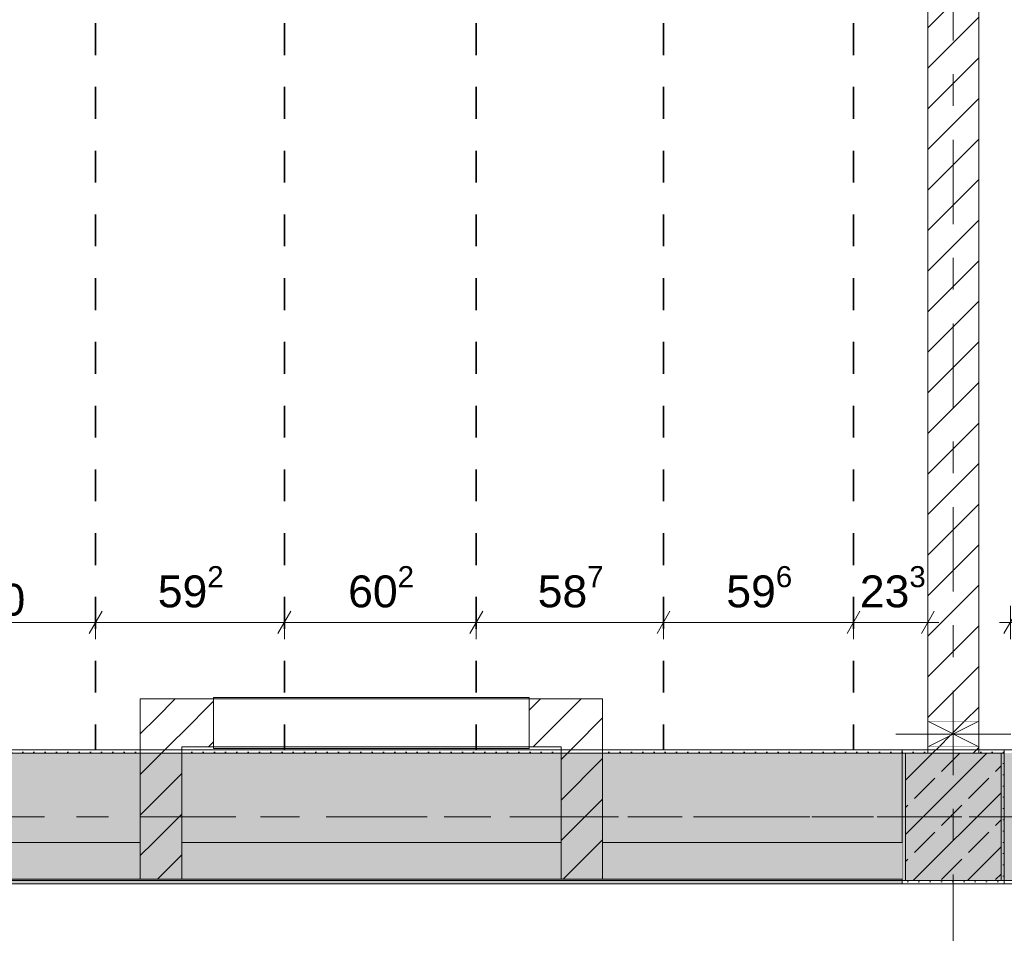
# Model space of a CAD drawing. Header units: metres. Extents: x -3.6 to 84.5, y -11 to 16.8.
# Tile 153 of 228: x 37.2 to 40.3, y 7.9 to 10.8. Entities that reach past the tile are written whole.
import ezdxf

# ---------------------------------------------------------------- set-up
doc = ezdxf.new("R2010")
doc.units = ezdxf.units.M
doc.header["$MEASUREMENT"] = 0
for name, pattern in [('Achse', [0.2, 0.1, -0.05, 0, -0.05]), ('Strichlinie doppelt', [0.546806, 0.264583, -0.105833, 0.070556, -0.105833]), ('Wipeout_Contour', [1, 0, -1])]:
    doc.linetypes.add(name, pattern=pattern)
for name, color, linetype in [('155 - Bemaßung_ Beschriftung.Ausbau - Deckenelemente', 7, 'Continuous'), ('451 - Universal.Achsen Raster', 7, 'Continuous'), ('605 - Struktur.Wand Innen', 7, 'Continuous'), ('607 - Struktur.Stütze', 7, 'Continuous'), ('608 - Struktur.Träger', 7, 'Continuous'), ('Abbruch_302 - Elemente.Schraffur', 7, 'Continuous'), ('Abbruch_605 - Struktur.Wand Innen', 7, 'Continuous'), ('Neubau_605 - Struktur.Wand Innen', 7, 'Continuous')]:
    doc.layers.add(name, color=color, linetype=linetype)
doc.styles.add('ERSTELLTER_STIL_2', font='txt')
doc.linetypes.add('Abbruch 1', pattern='A,0,[1,2022.0244.A_L5A-PL04.09_iA_Deckenelemente 2.OG1.Shx,S=0.001984,R=0,X=0,Y=0],-0.25,0', length=0.25)
doc.dimstyles.new('ERSTELLTER_STIL__1', dxfattribs={"dimtxt": 0.1, "dimasz": 0.0532, "dimexe": 0.18, "dimexo": 0.0625, "dimgap": 0, "dimtad": 1, "dimtih": 1, "dimtoh": 1, "dimzin": 0, "dimdsep": 46, "dimtxsty": 'ERSTELLTER_STIL_2', "dimblk": 'ARROWHEAD_2', "dimblk1": 'ARROWHEAD_2', "dimblk2": 'ARROWHEAD_2', "dimcen": 0.09, "dimse1": 1, "dimse2": 1, "dimclrd": 7, "dimclre": 7, "dimclrt": 7, "dimazin": 0, "dimtfac": 1, "dimtdec": 4, "dimtmove": 0, "dimatfit": 3, "dimfxl": 1, "dimtolj": 1, "dimtzin": 0, "dimarcsym": 0})
doc.dimstyles.new('ERSTELLTER_STIL__2', dxfattribs={"dimtxt": 0.1, "dimasz": 0.0532, "dimexe": 0.18, "dimexo": 0.0625, "dimgap": 0, "dimtad": 1, "dimtih": 1, "dimtoh": 1, "dimzin": 0, "dimdsep": 46, "dimtxsty": 'ERSTELLTER_STIL_2', "dimblk": 'ARROWHEAD_2', "dimblk1": 'ARROWHEAD_2', "dimblk2": 'ARROWHEAD_2', "dimcen": 0.09, "dimse1": 1, "dimse2": 1, "dimclrd": 7, "dimclre": 7, "dimclrt": 7, "dimazin": 0, "dimtfac": 1, "dimtdec": 4, "dimtmove": 2, "dimatfit": 3, "dimfxl": 1, "dimtolj": 1, "dimtzin": 0, "dimarcsym": 0})
pattern_1 = [(45, (0, 0), (-0.08485281, 0.08485281), []), (45, (-0.04243, 0.04243), (-0.08485281, 0.08485281), [0.09, -0.03])]
pattern_2 = [(45, (0, 0), (-0.01767767, 0.01767767), [0, -0.025])]
pattern_3 = [(45, (0, 0), (-0.0636396, 0.0636396), [])]

# ---------------------------------------------------------------- blocks, each defined once
blk = doc.blocks.new('*D152')
at = {"layer": '155 - Bemaßung_ Beschriftung.Ausbau - Deckenelemente', "color": 7, "linetype": 'Continuous', "lineweight": 5}
for p, q in [((40.309, 8.8575), (40.309, 8.9625)), ((40.384, 8.8575), (40.384, 8.9625)), ((40.3292, 8.945), (40.2888, 8.875)), ((40.4042, 8.945), (40.3638, 8.875)), ((40.2748, 8.91), (40.309, 8.91)), ((40.309, 8.91), (40.384, 8.91))]:
    blk.add_line(p, q, dxfattribs=at)
at = {"layer": '155 - Bemaßung_ Beschriftung.Ausbau - Deckenelemente', "color": 7, "lineweight": 5, "insert": (40.3081, 8.9289), "char_height": 0.1, "attachment_point": 7, "style": 'ERSTELLTER_STIL_2'}
blk.add_mtext('\\A1;{\\pql;\\fArial|b0|i0|c0|p38;7\\fArial|b0|i0|c0|p38;\\A1{\\H.66x;\\S5^  ;}}', dxfattribs=at)
blk = doc.blocks.new('ARROWHEAD_2')
at = {"color": 0, "linetype": 'Continuous', "lineweight": 0}
for p, q in [((-0.378, -0.655), (0.378, 0.655)), ((0, 0), (-1, 0))]:
    blk.add_line(p, q, dxfattribs=at)
blk = doc.blocks.new('*D160')
at = {"layer": '155 - Bemaßung_ Beschriftung.Ausbau - Deckenelemente', "color": 7, "linetype": 'Continuous', "lineweight": 5}
for p, q in [((36.84, 8.8575), (36.84, 8.9625)), ((37.44, 8.8575), (37.44, 8.9625)), ((36.8602, 8.945), (36.8198, 8.875)), ((37.4602, 8.945), (37.4198, 8.875)), ((36.84, 8.91), (37.44, 8.91))]:
    blk.add_line(p, q, dxfattribs=at)
at = {"layer": '155 - Bemaßung_ Beschriftung.Ausbau - Deckenelemente', "color": 7, "lineweight": 5, "insert": (37.0641, 8.93), "char_height": 0.1, "attachment_point": 7, "style": 'ERSTELLTER_STIL_2'}
blk.add_mtext('\\A1;{\\pql;\\fArial|b0|i0|c0|p38;60}', dxfattribs=at)
blk = doc.blocks.new('*D161')
at = {"layer": '155 - Bemaßung_ Beschriftung.Ausbau - Deckenelemente', "color": 7, "linetype": 'Continuous', "lineweight": 5}
for p, q in [((37.44, 8.8575), (37.44, 8.9625)), ((38.032, 8.8575), (38.032, 8.9625)), ((37.4602, 8.945), (37.4198, 8.875)), ((38.0522, 8.945), (38.0118, 8.875)), ((37.44, 8.91), (38.032, 8.91))]:
    blk.add_line(p, q, dxfattribs=at)
at = {"layer": '155 - Bemaßung_ Beschriftung.Ausbau - Deckenelemente', "color": 7, "lineweight": 5, "insert": (37.6351, 8.9283), "char_height": 0.1, "attachment_point": 7, "style": 'ERSTELLTER_STIL_2'}
blk.add_mtext('\\A1;{\\pql;\\fArial|b0|i0|c0|p38;59\\fArial|b0|i0|c0|p38;\\A1{\\H.66x;\\S2^  ;}}', dxfattribs=at)
blk = doc.blocks.new('*D162')
at = {"layer": '155 - Bemaßung_ Beschriftung.Ausbau - Deckenelemente', "color": 7, "linetype": 'Continuous', "lineweight": 5}
for p, q in [((38.032, 8.8575), (38.032, 8.9625)), ((38.634, 8.8575), (38.634, 8.9625)), ((38.0522, 8.945), (38.0118, 8.875)), ((38.6542, 8.945), (38.6138, 8.875)), ((38.032, 8.91), (38.634, 8.91))]:
    blk.add_line(p, q, dxfattribs=at)
at = {"layer": '155 - Bemaßung_ Beschriftung.Ausbau - Deckenelemente', "color": 7, "lineweight": 5, "insert": (38.2321, 8.9283), "char_height": 0.1, "attachment_point": 7, "style": 'ERSTELLTER_STIL_2'}
blk.add_mtext('\\A1;{\\pql;\\fArial|b0|i0|c0|p38;60\\fArial|b0|i0|c0|p38;\\A1{\\H.66x;\\S2^  ;}}', dxfattribs=at)
blk = doc.blocks.new('*D163')
at = {"layer": '155 - Bemaßung_ Beschriftung.Ausbau - Deckenelemente', "color": 7, "linetype": 'Continuous', "lineweight": 5}
for p, q in [((38.634, 8.8575), (38.634, 8.9625)), ((39.221, 8.8575), (39.221, 8.9625)), ((38.6542, 8.945), (38.6138, 8.875)), ((39.2412, 8.945), (39.2008, 8.875)), ((38.634, 8.91), (39.221, 8.91))]:
    blk.add_line(p, q, dxfattribs=at)
at = {"layer": '155 - Bemaßung_ Beschriftung.Ausbau - Deckenelemente', "color": 7, "lineweight": 5, "insert": (38.8266, 8.9283), "char_height": 0.1, "attachment_point": 7, "style": 'ERSTELLTER_STIL_2'}
blk.add_mtext('\\A1;{\\pql;\\fArial|b0|i0|c0|p38;58\\fArial|b0|i0|c0|p38;\\A1{\\H.66x;\\S7^  ;}}', dxfattribs=at)
blk = doc.blocks.new('*D164')
at = {"layer": '155 - Bemaßung_ Beschriftung.Ausbau - Deckenelemente', "color": 7, "linetype": 'Continuous', "lineweight": 5}
for p, q in [((39.221, 8.8575), (39.221, 8.9625)), ((39.817, 8.8575), (39.817, 8.9625)), ((39.2412, 8.945), (39.2008, 8.875)), ((39.8372, 8.945), (39.7968, 8.875)), ((39.221, 8.91), (39.817, 8.91))]:
    blk.add_line(p, q, dxfattribs=at)
at = {"layer": '155 - Bemaßung_ Beschriftung.Ausbau - Deckenelemente', "color": 7, "lineweight": 5, "insert": (39.4181, 8.9283), "char_height": 0.1, "attachment_point": 7, "style": 'ERSTELLTER_STIL_2'}
blk.add_mtext('\\A1;{\\pql;\\fArial|b0|i0|c0|p38;59\\fArial|b0|i0|c0|p38;\\A1{\\H.66x;\\S6^  ;}}', dxfattribs=at)
blk = doc.blocks.new('*D165')
at = {"layer": '155 - Bemaßung_ Beschriftung.Ausbau - Deckenelemente', "color": 7, "linetype": 'Continuous', "lineweight": 5}
for p, q in [((39.817, 8.8575), (39.817, 8.9625)), ((40.05, 8.8575), (40.05, 8.9625)), ((39.8372, 8.945), (39.7968, 8.875)), ((40.0298, 8.875), (40.0702, 8.945)), ((39.817, 8.91), (40.05, 8.91)), ((40.05, 8.91), (40.0842, 8.91))]:
    blk.add_line(p, q, dxfattribs=at)
at = {"layer": '155 - Bemaßung_ Beschriftung.Ausbau - Deckenelemente', "color": 7, "lineweight": 5, "insert": (39.8369, 8.9283), "char_height": 0.1, "attachment_point": 7, "style": 'ERSTELLTER_STIL_2'}
blk.add_mtext('\\A1;{\\pql;\\fArial|b0|i0|c0|p38;23\\fArial|b0|i0|c0|p38;\\A1{\\H.66x;\\S3^  ;}}', dxfattribs=at)

msp = doc.modelspace()

# ---------------------------------------------------------------- hatches: boundary and pattern name
at = {"layer": '607 - Struktur.Stütze', "linetype": 'Continuous', "lineweight": 0, "true_color": 0x000000}
h = msp.add_hatch(dxfattribs=at)
h.set_pattern_fill('Gips_0001', color=18, style=0, pattern_type=2)
h.set_pattern_definition(pattern_2)
h.paths.add_polyline_path([(39.97, 8.51), (39.97, 8.09), (40.29, 8.09), (40.29, 8.51), (40.21, 8.51), (40.21, 8.5), (40.28, 8.5), (40.28, 8.1), (39.98, 8.1), (39.98, 8.5), (40.05, 8.5), (40.05, 8.51)])
h = msp.add_hatch(dxfattribs=at)
h.set_pattern_fill('Beton__Stahlbeton_0001', color=18, style=0, pattern_type=2)
h.set_pattern_definition(pattern_1)
h.paths.add_polyline_path([(39.98, 8.1), (40.28, 8.1), (40.28, 8.5), (39.98, 8.5)])
at = {"layer": '608 - Struktur.Träger', "linetype": 'Continuous', "lineweight": 0, "true_color": 0x000000}
h = msp.add_hatch(dxfattribs=at)
h.set_pattern_fill('Gips_0001', color=18, style=0, pattern_type=2)
h.set_pattern_definition(pattern_2)
h.paths.add_polyline_path([(36.61, 8.51), (36.61, 8.5), (37.58, 8.5), (37.58, 8.51)])
h = msp.add_hatch(dxfattribs=at)
h.set_pattern_fill('Gips_0001', color=18, style=0, pattern_type=2)
h.set_pattern_definition(pattern_2)
h.paths.add_polyline_path([(39.03, 8.5), (39.97, 8.5), (39.97, 8.51), (39.03, 8.51)])
at = {"layer": 'Abbruch_605 - Struktur.Wand Innen', "linetype": 'Continuous', "lineweight": 0, "true_color": 0x000000}
h = msp.add_hatch(dxfattribs=at)
h.set_pattern_fill('MW_Ziegel_0001', color=18, style=0, pattern_type=2)
h.set_pattern_definition(pattern_3)
h.paths.add_polyline_path([(37.58, 8.5201), (37.71, 8.5201), (37.58, 8.6701)])
h = msp.add_hatch(dxfattribs=at)
h.set_pattern_fill('MW_Ziegel_0001', color=18, style=0, pattern_type=2)
h.set_pattern_definition(pattern_3)
h.paths.add_polyline_path([(37.71, 8.6701), (37.58, 8.6701), (37.71, 8.5201)])
h = msp.add_hatch(dxfattribs=at)
h.set_pattern_fill('MW_Ziegel_0001', color=18, style=0, pattern_type=2)
h.set_pattern_definition(pattern_3)
h.paths.add_polyline_path([(38.9, 8.52), (39.03, 8.52), (39.03, 8.67)])
h = msp.add_hatch(dxfattribs=at)
h.set_pattern_fill('MW_Ziegel_0001', color=18, style=0, pattern_type=2)
h.set_pattern_definition(pattern_3)
h.paths.add_polyline_path([(38.9, 8.52), (39.03, 8.67), (38.9, 8.67)])
h = msp.add_hatch(dxfattribs=at)
h.set_pattern_fill('MW_Ziegel_0001', color=18, style=0, pattern_type=2)
h.set_pattern_definition(pattern_3)
h.paths.add_polyline_path([(40.21, 8.6), (40.05, 8.6), (40.13, 8.56)])
h = msp.add_hatch(dxfattribs=at)
h.set_pattern_fill('MW_Ziegel_0001', color=18, style=0, pattern_type=2)
h.set_pattern_definition(pattern_3)
h.paths.add_polyline_path([(40.05, 8.52), (40.21, 8.52), (40.13, 8.56)])
h = msp.add_hatch(dxfattribs=at)
h.set_pattern_fill('MW_Ziegel_0001', color=18, style=0, pattern_type=2)
h.set_pattern_definition(pattern_3)
h.paths.add_polyline_path([(37.58, 8.5201), (37.58, 8.22), (37.71, 8.22), (37.71, 8.5201)])
h = msp.add_hatch(dxfattribs=at)
h.set_pattern_fill('MW_Ziegel_0001', color=18, style=0, pattern_type=2)
h.set_pattern_definition(pattern_3)
h.paths.add_polyline_path([(38.9, 8.52), (38.9, 8.22), (39.03, 8.22), (39.03, 8.52)])
h = msp.add_hatch(dxfattribs=at)
h.set_pattern_fill('MW_Ziegel_0001', color=18, style=0, pattern_type=2)
h.set_pattern_definition(pattern_3)
h.paths.add_polyline_path([(37.71, 8.22), (37.58, 8.22), (37.58, 8.105), (37.71, 8.105)])
h = msp.add_hatch(dxfattribs=at)
h.set_pattern_fill('MW_Ziegel_0001', color=18, style=0, pattern_type=2)
h.set_pattern_definition(pattern_3)
h.paths.add_polyline_path([(39.03, 8.22), (38.9, 8.22), (38.9, 8.105), (39.03, 8.105)])

# ---------------------------------------------------------------- linework, layer by layer
at = {"layer": '155 - Bemaßung_ Beschriftung.Ausbau - Deckenelemente', "color": 7, "linetype": 'Achse', "lineweight": 35}
for p, q in [((37.44, 12.99), (37.44, 8.51)), ((39.221, 12.99), (39.221, 8.51)), ((39.817, 12.99), (39.817, 8.51))]:
    msp.add_line(p, q, dxfattribs=at)
at = {"layer": '451 - Universal.Achsen Raster', "color": 160, "linetype": 'Strichlinie doppelt', "lineweight": 9, "true_color": 0x3232ff}
msp.add_line((64.935, 8.3), (-3.175, 8.3), dxfattribs=at)
at = {"layer": '605 - Struktur.Wand Innen', "color": 7, "linetype": 'Continuous', "lineweight": 13}
for p, q in [((37.58, 8.105), (37.71, 8.105)), ((38.9, 8.105), (39.03, 8.105))]:
    msp.add_line(p, q, dxfattribs=at)
at = {"layer": '607 - Struktur.Stütze', "color": 7, "linetype": 'Continuous', "lineweight": 5, "flags": 128}
msp.add_lwpolyline([(40.05, 8.51), (39.97, 8.51), (39.97, 8.09), (40.29, 8.09), (40.29, 8.51), (40.21, 8.51)], dxfattribs=at)
at = {"layer": '607 - Struktur.Stütze', "color": 7, "linetype": 'Continuous', "lineweight": 13, "flags": 128}
msp.add_lwpolyline([(39.98, 8.1), (40.28, 8.1), (40.28, 8.5), (39.98, 8.5)], close=True, dxfattribs=at)
at = {"layer": '608 - Struktur.Träger', "color": 7, "linetype": 'Continuous', "lineweight": 5}
for p, q in [((37.58, 8.51), (36.61, 8.51)), ((37.58, 8.51), (37.58, 8.5)), ((37.71, 8.51), (37.71, 8.5)), ((38.9, 8.51), (38.9, 8.5)), ((39.03, 8.51), (39.03, 8.5)), ((39.97, 8.51), (39.03, 8.51)), ((39.97, 8.51), (39.97, 8.5))]:
    msp.add_line(p, q, dxfattribs=at)
at = {"layer": '608 - Struktur.Träger', "color": 7, "linetype": 'Continuous', "lineweight": 13}
for p, q in [((37.58, 8.5), (36.61, 8.5)), ((37.71, 8.5), (37.58, 8.5)), ((39.03, 8.5), (38.9, 8.5)), ((39.97, 8.5), (39.03, 8.5))]:
    msp.add_line(p, q, dxfattribs=at)
at = {"layer": '608 - Struktur.Träger', "color": 7, "linetype": 'Achse', "lineweight": 9}
msp.add_line((0.38, 8.3), (61.88, 8.3), dxfattribs=at)
at = {"layer": 'Abbruch_605 - Struktur.Wand Innen', "color": 7, "linetype": 'Abbruch 1', "lineweight": 18}
for p, q in [((40.21, 8.6), (40.05, 8.6)), ((40.05, 8.52), (40.21, 8.52)), ((37.58, 8.22), (37.58, 8.105)), ((37.71, 8.105), (37.71, 8.22)), ((38.9, 8.22), (38.9, 8.105)), ((39.03, 8.105), (39.03, 8.22))]:
    msp.add_line(p, q, dxfattribs=at)
at = {"layer": 'Abbruch_605 - Struktur.Wand Innen', "color": 160, "linetype": 'Abbruch 1', "lineweight": 5, "true_color": 0x3232ff}
msp.add_line((39.95, 8.56), (40.31, 8.56), dxfattribs=at)
msp.add_line((39.95, 8.56), (40.31, 8.56), dxfattribs=at)
at = {"layer": 'Abbruch_605 - Struktur.Wand Innen', "color": 7, "linetype": 'Abbruch 1', "lineweight": 18, "flags": 128}
for points in [[(37.58, 8.6701), (37.58, 8.5201)], [(39.03, 8.67), (39.03, 8.52)], [(40.05, 8.6), (40.05, 8.52)], [(40.21, 8.52), (40.21, 8.6)], [(37.58, 8.5201), (37.58, 8.22)], [(37.71, 8.22), (37.71, 8.5201)], [(38.9, 8.52), (38.9, 8.22)], [(39.03, 8.22), (39.03, 8.52)]]:
    msp.add_lwpolyline(points, dxfattribs=at)
at = {"layer": 'Neubau_605 - Struktur.Wand Innen', "color": 1, "linetype": 'Continuous', "lineweight": 9}
for p, q in [((40.05, 8.52), (40.21, 8.6)), ((40.05, 8.6), (40.21, 8.52))]:
    msp.add_line(p, q, dxfattribs=at)

# ---------------------------------------------------------------- dimensions: what is measured, and where the dimension line sits
at = {"layer": '155 - Bemaßung_ Beschriftung.Ausbau - Deckenelemente', "color": 7, "linetype": 'Continuous', "lineweight": 5}
for base, p1, p2, dimstyle, picture, middle in [((39.817, 8.91), (39.221, 8.51), (39.817, 8.51), 'ERSTELLTER_STIL__1', '*D164', (39.6294, 8.98)), ((40.384, 8.9099822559), (40.309, 8.5099826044), (40.384, 8.5099826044), 'ERSTELLTER_STIL__2', '*D152', (40.4812720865, 8.9799822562)), ((37.44, 8.91), (36.84, 8.51), (37.44, 8.51), 'ERSTELLTER_STIL__1', '*D160', (37.1403, 8.98))]:
    dim = msp.add_linear_dim(base=base, p1=p1, p2=p2, dimstyle=dimstyle, dxfattribs=at)
    dim.commit()
    dim.dimension.update_dxf_attribs({"geometry": picture, "text_midpoint": middle, "dimtype": 160})

# ---------------------------------------------------------------- wipeouts: each hides what was drawn before it
at = {"color": 254, "linetype": 'Wipeout_Contour', "lineweight": 0, "ltscale": 157.049877}
msp.add_wipeout([(37.8101, 8.6748), (38.8, 8.6748), (38.8, 8.5148), (37.8101, 8.5148)], dxfattribs=at).dxf.layer = 'Abbruch_302 - Elemente.Schraffur'

# ---------------------------------------------------------------- next in the draw order: hatches: boundary and pattern name
at = {"layer": '608 - Struktur.Träger', "linetype": 'Continuous', "lineweight": 0, "true_color": 0x000000}
h = msp.add_hatch(dxfattribs=at)
h.set_pattern_fill('Gips_0001', color=18, style=0, pattern_type=2)
h.set_pattern_definition(pattern_2)
h.paths.add_polyline_path([(37.71, 8.5), (38.9, 8.5), (38.9, 8.51), (37.71, 8.51)])
at = {"layer": 'Abbruch_605 - Struktur.Wand Innen', "linetype": 'Continuous', "lineweight": 0, "true_color": 0x000000}
h = msp.add_hatch(dxfattribs=at)
h.set_pattern_fill('MW_Ziegel_0001', color=18, style=0, pattern_type=2)
h.set_pattern_definition(pattern_3)
h.paths.add_polyline_path([(37.71, 8.6701), (37.71, 8.5201), (37.81, 8.52), (37.81, 8.67)])
h = msp.add_hatch(dxfattribs=at)
h.set_pattern_fill('MW_Ziegel_0001', color=18, style=0, pattern_type=2)
h.set_pattern_definition(pattern_3)
h.paths.add_polyline_path([(38.8, 8.67), (38.8, 8.52), (38.9, 8.52), (38.9, 8.67)])

# ---------------------------------------------------------------- next in the draw order: linework, layer by layer
at = {"layer": '155 - Bemaßung_ Beschriftung.Ausbau - Deckenelemente', "color": 7, "linetype": 'Achse', "lineweight": 35}
for p, q in [((38.032, 12.99), (38.032, 8.51)), ((38.634, 12.99), (38.634, 8.51))]:
    msp.add_line(p, q, dxfattribs=at)
at = {"layer": '608 - Struktur.Träger', "color": 7, "linetype": 'Continuous', "lineweight": 5}
msp.add_line((38.9, 8.51), (37.71, 8.51), dxfattribs=at)
at = {"layer": '608 - Struktur.Träger', "color": 7, "linetype": 'Continuous', "lineweight": 13}
msp.add_line((38.9, 8.5), (37.71, 8.5), dxfattribs=at)
at = {"layer": 'Abbruch_302 - Elemente.Schraffur', "color": 7, "linetype": 'Abbruch 1', "lineweight": 5, "flags": 128}
msp.add_lwpolyline([(37.8101, 8.6748), (38.8, 8.6748), (38.8, 8.5148), (37.8101, 8.5148)], close=True, dxfattribs=at)
at = {"layer": 'Abbruch_605 - Struktur.Wand Innen', "color": 7, "linetype": 'Abbruch 1', "lineweight": 18}
for p, q in [((37.81, 8.67), (37.81, 8.52)), ((38.8, 8.67), (38.8, 8.52))]:
    msp.add_line(p, q, dxfattribs=at)
at = {"layer": 'Abbruch_605 - Struktur.Wand Innen', "color": 7, "linetype": 'Abbruch 1', "lineweight": 13}
for p, q in [((38.8, 8.67), (37.81, 8.67)), ((37.81, 8.52), (38.8, 8.52))]:
    msp.add_line(p, q, dxfattribs=at)
at = {"layer": 'Abbruch_605 - Struktur.Wand Innen', "color": 7, "linetype": 'Abbruch 1', "lineweight": 18, "flags": 128}
for points in [[(37.81, 8.67), (37.58, 8.6701)], [(39.03, 8.67), (38.8, 8.67)], [(37.71, 8.5201), (37.81, 8.52)], [(38.8, 8.52), (38.9, 8.52)]]:
    msp.add_lwpolyline(points, dxfattribs=at)

# ---------------------------------------------------------------- next in the draw order: dimensions: what is measured, and where the dimension line sits
at = {"layer": '155 - Bemaßung_ Beschriftung.Ausbau - Deckenelemente', "color": 7, "linetype": 'Continuous', "lineweight": 5}
for base, p1, p2, picture, middle in [((38.032, 8.91), (37.44, 8.51), (38.032, 8.51), '*D161', (37.8464, 8.98)), ((38.634, 8.91), (38.032, 8.51), (38.634, 8.51), '*D162', (38.4434, 8.98)), ((39.221, 8.91), (38.634, 8.51), (39.221, 8.51), '*D163', (39.0379, 8.98))]:
    dim = msp.add_linear_dim(base=base, p1=p1, p2=p2, dimstyle='ERSTELLTER_STIL__1', dxfattribs=at)
    dim.commit()
    dim.dimension.update_dxf_attribs({"geometry": picture, "text_midpoint": middle, "dimtype": 160})

# ---------------------------------------------------------------- next in the draw order: wipeouts: each hides what was drawn before it
at = {"color": 254, "linetype": 'Wipeout_Contour', "lineweight": 0, "ltscale": 166.427111}
msp.add_wipeout([(40.05, 12.99), (40.05, 8.6), (40.21, 8.6), (40.21, 12.99)], dxfattribs=at).dxf.layer = '605 - Struktur.Wand Innen'
at = {"color": 254, "linetype": 'Wipeout_Contour', "lineweight": 0, "ltscale": 164.100888}
msp.add_wipeout([(40.05, 8.5), (40.21, 8.5), (40.21, 8.52), (40.05, 8.52)], dxfattribs=at).dxf.layer = '605 - Struktur.Wand Innen'
at = {"color": 254, "linetype": 'Wipeout_Contour', "lineweight": 0, "ltscale": 151.937652}
msp.add_wipeout([(37.58, 8.22), (36.61, 8.22), (36.61, 8.105), (37.58, 8.105)], dxfattribs=at).dxf.layer = '605 - Struktur.Wand Innen'
at = {"color": 254, "linetype": 'Wipeout_Contour', "lineweight": 0, "ltscale": 156.667034}
msp.add_wipeout([(38.9, 8.22), (37.71, 8.22), (37.71, 8.105), (38.9, 8.105)], dxfattribs=at).dxf.layer = '605 - Struktur.Wand Innen'
at = {"color": 254, "linetype": 'Wipeout_Contour', "lineweight": 0, "ltscale": 161.346003}
msp.add_wipeout([(39.03, 8.22), (39.03, 8.105), (39.97, 8.105), (39.97, 8.22)], dxfattribs=at).dxf.layer = '605 - Struktur.Wand Innen'

# ---------------------------------------------------------------- next in the draw order: hatches: boundary and pattern name
at = {"layer": '605 - Struktur.Wand Innen', "linetype": 'Continuous', "lineweight": 0, "true_color": 0x000000}
h = msp.add_hatch(dxfattribs=at)
h.set_pattern_fill('MW_Ziegel_0001', color=18, style=0, pattern_type=2)
h.set_pattern_definition(pattern_3)
h.paths.add_polyline_path([(40.05, 12.99), (40.05, 8.6), (40.21, 8.6), (40.21, 12.99)])
h = msp.add_hatch(dxfattribs=at)
h.set_pattern_fill('MW_Ziegel_0001', color=18, style=0, pattern_type=2)
h.set_pattern_definition(pattern_3)
h.paths.add_polyline_path([(40.05, 8.5), (40.21, 8.5), (40.21, 8.52), (40.05, 8.52)])
at = {"layer": '608 - Struktur.Träger', "linetype": 'Continuous', "lineweight": 0, "true_color": 0x000000}
h = msp.add_hatch(dxfattribs=at)
h.set_pattern_fill('Beton__Stahlbeton_0001', color=18, style=0, pattern_type=2)
h.set_pattern_definition(pattern_1)
h.paths.add_polyline_path([(0.69, 8.5), (0.38, 8.5), (0.38, 8.1), (0.69, 8.1), (7.57, 8.1), (7.89, 8.1), (11.17, 8.1), (11.49, 8.1), (14.77, 8.1), (15.09, 8.1), (18.37, 8.1), (18.69, 8.1), (25.57, 8.1), (25.89, 8.1), (29.23, 8.1), (29.4, 8.1), (32.77, 8.1), (33.09, 8.1), (39.97, 8.1), (40.29, 8.1), (47.17, 8.1), (47.49, 8.1), (50.77, 8.1), (51.09, 8.1), (54.37, 8.1), (54.69, 8.1), (61.57, 8.1), (61.88, 8.1), (61.88, 8.5), (61.57, 8.5), (58.205, 8.5), (58.055, 8.5), (54.69, 8.5), (54.37, 8.5), (51.09, 8.5), (50.77, 8.5), (47.49, 8.5), (47.17, 8.5), (43.81, 8.5), (43.66, 8.5), (40.29, 8.5), (39.97, 8.5), (39.03, 8.5), (38.9, 8.5), (37.71, 8.5), (37.58, 8.5), (36.61, 8.5), (36.46, 8.5), (33.09, 8.5), (32.77, 8.5), (29.4, 8.5), (29.23, 8.5), (25.89, 8.5), (25.57, 8.5), (18.69, 8.5), (18.37, 8.5), (15.09, 8.5), (14.77, 8.5), (11.49, 8.5), (11.17, 8.5), (7.89, 8.5), (7.57, 8.5)])
h = msp.add_hatch(dxfattribs=at)
h.set_pattern_fill('Gips_0001', color=18, style=0, pattern_type=2)
h.set_pattern_definition(pattern_2)
h.paths.add_polyline_path([(33.09, 8.1), (33.09, 8.09), (39.97, 8.09), (39.97, 8.1)])

# ---------------------------------------------------------------- next in the draw order: linework, layer by layer
at = {"layer": '451 - Universal.Achsen Raster', "color": 160, "linetype": 'Strichlinie doppelt', "lineweight": 9, "true_color": 0x3232ff}
msp.add_line((40.13, -10.585), (40.13, 16.355), dxfattribs=at)
at = {"layer": '605 - Struktur.Wand Innen', "color": 7, "linetype": 'Continuous', "lineweight": 18, "flags": 128}
for points in [[(40.05, 12.99), (40.05, 8.6)], [(40.21, 8.6), (40.21, 12.99)], [(40.05, 8.52), (40.05, 8.5)], [(40.21, 8.5), (40.21, 8.52)]]:
    msp.add_lwpolyline(points, dxfattribs=at)
at = {"layer": '605 - Struktur.Wand Innen', "color": 7, "linetype": 'Continuous', "lineweight": 13, "flags": 128}
for points in [[(37.58, 8.22), (36.61, 8.22)], [(38.9, 8.22), (37.71, 8.22)], [(39.97, 8.22), (39.03, 8.22)], [(36.61, 8.105), (39.97, 8.105)]]:
    msp.add_lwpolyline(points, dxfattribs=at)
at = {"layer": '608 - Struktur.Träger', "color": 7, "linetype": 'Continuous', "lineweight": 13}
for p, q in [((0.38, 8.51), (61.88, 8.51)), ((40.29, 8.5), (39.97, 8.5)), ((0.38, 8.09), (61.88, 8.09))]:
    msp.add_line(p, q, dxfattribs=at)
at = {"layer": '608 - Struktur.Träger', "color": 7, "linetype": 'Continuous', "lineweight": 5}
for p, q in [((39.97, 8.1), (39.97, 8.09)), ((39.97, 8.09), (33.09, 8.09))]:
    msp.add_line(p, q, dxfattribs=at)
at = {"layer": '608 - Struktur.Träger', "color": 7, "linetype": 'Continuous', "lineweight": 13, "flags": 128}
msp.add_lwpolyline([(54.69, 8.1), (54.37, 8.1), (51.09, 8.1), (50.77, 8.1), (47.49, 8.1), (47.17, 8.1), (40.29, 8.1), (39.97, 8.1), (33.09, 8.1), (32.77, 8.1), (29.4, 8.1), (29.23, 8.1), (25.89, 8.1), (25.57, 8.1), (18.69, 8.1), (18.37, 8.1), (15.09, 8.1), (14.77, 8.1), (11.49, 8.1), (11.17, 8.1), (7.89, 8.1), (7.57, 8.1), (0.69, 8.1), (0.38, 8.1)], dxfattribs=at)
at = {"layer": 'Abbruch_605 - Struktur.Wand Innen', "color": 7, "linetype": 'Abbruch 1', "lineweight": 18}
for p, q in [((37.58, 8.22), (37.58, 8.105)), ((37.71, 8.105), (37.71, 8.22)), ((38.9, 8.22), (38.9, 8.105)), ((39.03, 8.105), (39.03, 8.22))]:
    msp.add_line(p, q, dxfattribs=at)

# ---------------------------------------------------------------- next in the draw order: dimensions: what is measured, and where the dimension line sits
at = {"layer": '155 - Bemaßung_ Beschriftung.Ausbau - Deckenelemente', "color": 7, "linetype": 'Continuous', "lineweight": 5}
dim = msp.add_linear_dim(base=(40.05, 8.91), p1=(39.817, 8.51), p2=(40.05, 10.745), dimstyle='ERSTELLTER_STIL__2', dxfattribs=at)
dim.commit()
dim.dimension.update_dxf_attribs({"geometry": '*D165', "text_midpoint": (40.0482, 8.98), "dimtype": 160})

doc.saveas('drawing.dxf')
